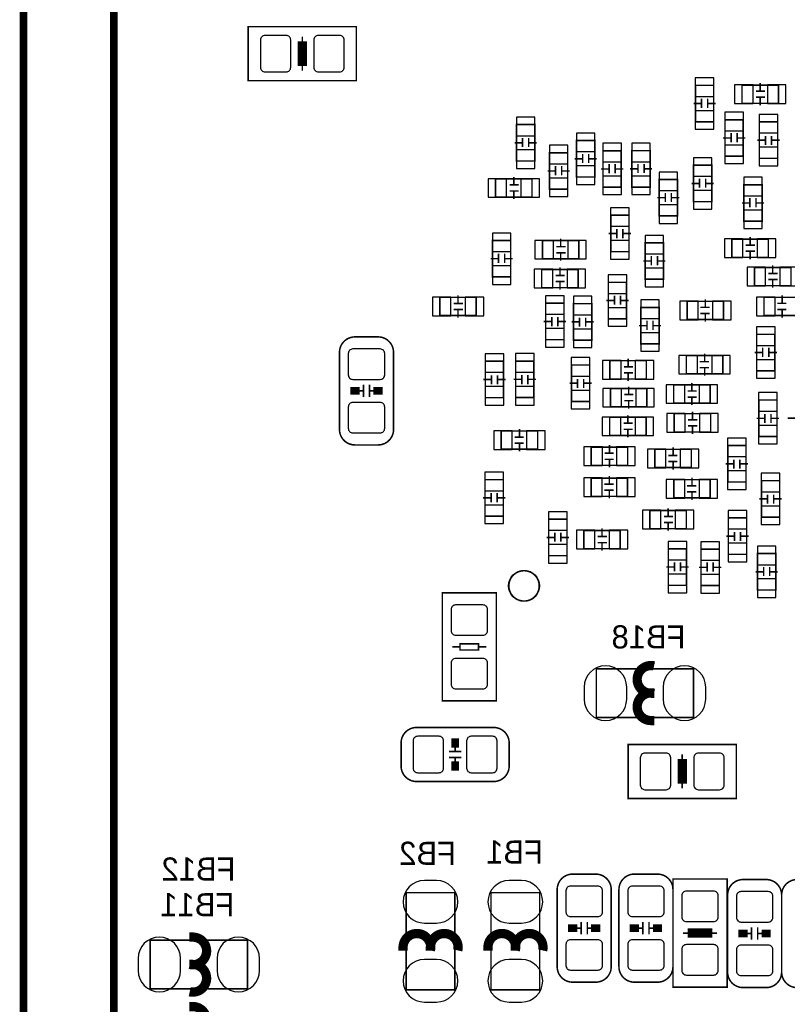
# Model space of a CAD drawing. Extents: x -9 to 199, y -9 to 108.
# Tile 4 of 10: x 5 to 18, y 20 to 36. Entities that reach past the tile are written whole.
import ezdxf
from ezdxf.enums import TextEntityAlignment as Align

# ---------------------------------------------------------------- set-up
doc = ezdxf.new("R2010")
doc.units = 0
for name, color, linetype in [('BG_SILKSCREEN_BOTTOM', 6, 'CONTINUOUS'), ('PG_ASSEMBLY_BOTTOM', 5, 'CONTINUOUS'), ('PG_SILKSCREEN_BOTTOM', 173, 'CONTINUOUS'), ('PIN_BOTTOM', 1, 'CONTINUOUS')]:
    doc.layers.add(name, color=color, linetype=linetype)

msp = doc.modelspace()

# ---------------------------------------------------------------- linework, layer by layer
at = {"layer": 'BG_SILKSCREEN_BOTTOM', "const_width": 0.127}
msp.add_lwpolyline([(5.969, 4.974082), (37.756084, 4.974082), (37.756084, 40.026082), (5.244084, 40.026082), (5.244084, 4.974082), (5.969, 4.974082)], dxfattribs=at)
at = {"layer": 'PG_ASSEMBLY_BOTTOM', "const_width": 0.0254}
for points in [[(10.7188, 35.6235), (10.7188, 34.7345), (8.9408, 34.7345), (8.9408, 35.6235), (10.7188, 35.6235)], [(9.8806, 35.3314), (9.8806, 35.0266), (9.779, 35.0266), (9.779, 35.3314), (9.8806, 35.3314)], [(9.8298, 35.4584), (9.8298, 35.3314)], [(9.8298, 34.8996), (9.8298, 35.0266)], [(16.298672, 34.657284), (16.298672, 34.057336), (16.5989, 34.057336), (16.5989, 34.657284), (16.298672, 34.657284)], [(17.663922, 34.661602), (17.063974, 34.661602), (17.063974, 34.361374), (17.663922, 34.361374), (17.663922, 34.661602)], [(17.363948, 34.56686), (17.363948, 34.69386)], [(17.443958, 34.561526), (17.293844, 34.561526)], [(16.393414, 34.35731), (16.266414, 34.35731)], [(16.398748, 34.43732), (16.398748, 34.287206)], [(16.498824, 34.43732), (16.498824, 34.287206)], [(16.504158, 34.35731), (16.631158, 34.35731)], [(17.443958, 34.46145), (17.293844, 34.46145)], [(17.363948, 34.456116), (17.363948, 34.329116)], [(13.35405, 34.01187), (13.35405, 33.411922), (13.654278, 33.411922), (13.654278, 34.01187), (13.35405, 34.01187)], [(16.78432, 34.091372), (16.78432, 33.491424), (17.084548, 33.491424), (17.084548, 34.091372), (16.78432, 34.091372)], [(17.650714, 33.456626), (17.650714, 34.056574), (17.350486, 34.056574), (17.350486, 33.456626), (17.650714, 33.456626)], [(16.884396, 33.871408), (16.884396, 33.721294)], [(16.984472, 33.871408), (16.984472, 33.721294)], [(13.448792, 33.711896), (13.321792, 33.711896)], [(13.454126, 33.791906), (13.454126, 33.641792)], [(13.554202, 33.791906), (13.554202, 33.641792)], [(13.559536, 33.711896), (13.686536, 33.711896)], [(14.342364, 33.749234), (14.342364, 33.149286), (14.642592, 33.149286), (14.642592, 33.749234), (14.342364, 33.749234)], [(16.879062, 33.791398), (16.752062, 33.791398)], [(16.989806, 33.791398), (17.116806, 33.791398)], [(17.445228, 33.7566), (17.318228, 33.7566)], [(17.450562, 33.67659), (17.450562, 33.826704)], [(17.550638, 33.67659), (17.550638, 33.826704)], [(17.555972, 33.7566), (17.682972, 33.7566)], [(13.896848, 33.54832), (13.896848, 32.948372), (14.197076, 32.948372), (14.197076, 33.54832), (13.896848, 33.54832)], [(14.44244, 33.52927), (14.44244, 33.379156)], [(14.542516, 33.52927), (14.542516, 33.379156)], [(14.777212, 33.58134), (14.777212, 32.981392), (15.07744, 32.981392), (15.07744, 33.58134), (14.777212, 33.58134)], [(15.253208, 33.582864), (15.253208, 32.982916), (15.553436, 32.982916), (15.553436, 33.582864), (15.253208, 33.582864)], [(14.437106, 33.44926), (14.310106, 33.44926)], [(14.54785, 33.44926), (14.67485, 33.44926)], [(14.877288, 33.361376), (14.877288, 33.211262)], [(14.977364, 33.361376), (14.977364, 33.211262)], [(15.353284, 33.3629), (15.353284, 33.212786)], [(15.45336, 33.3629), (15.45336, 33.212786)], [(13.99159, 33.248346), (13.86459, 33.248346)], [(13.996924, 33.328356), (13.996924, 33.178242)], [(14.097, 33.328356), (14.097, 33.178242)], [(14.102334, 33.248346), (14.229334, 33.248346)], [(14.871954, 33.281366), (14.744954, 33.281366)], [(14.982698, 33.281366), (15.109698, 33.281366)], [(15.34795, 33.28289), (15.22095, 33.28289)], [(15.458694, 33.28289), (15.585694, 33.28289)], [(16.266414, 33.344104), (16.266414, 32.744156), (16.566642, 32.744156), (16.566642, 33.344104), (16.266414, 33.344104)], [(13.609574, 33.119314), (13.009626, 33.119314), (13.009626, 32.819086), (13.609574, 32.819086), (13.609574, 33.119314)], [(13.3096, 33.024572), (13.3096, 33.151572)], [(15.70228, 33.1089), (15.70228, 32.508952), (16.002508, 32.508952), (16.002508, 33.1089), (15.70228, 33.1089)], [(16.361156, 33.04413), (16.234156, 33.04413)], [(16.36649, 33.12414), (16.36649, 32.974026)], [(16.466566, 33.12414), (16.466566, 32.974026)], [(16.4719, 33.04413), (16.5989, 33.04413)], [(13.38961, 33.019238), (13.239496, 33.019238)], [(13.38961, 32.919162), (13.239496, 32.919162)], [(13.3096, 32.913828), (13.3096, 32.786828)], [(15.802356, 32.888936), (15.802356, 32.738822)], [(15.902432, 32.888936), (15.902432, 32.738822)], [(17.094454, 33.022286), (17.094454, 32.422338), (17.394682, 32.422338), (17.394682, 33.022286), (17.094454, 33.022286)], [(15.797022, 32.808926), (15.670022, 32.808926)], [(15.907766, 32.808926), (16.034766, 32.808926)], [(17.189196, 32.722312), (17.062196, 32.722312)], [(17.19453, 32.802322), (17.19453, 32.652208)], [(17.294606, 32.802322), (17.294606, 32.652208)], [(17.29994, 32.722312), (17.42694, 32.722312)], [(15.205202, 31.92145), (15.205202, 32.521398), (14.904974, 32.521398), (14.904974, 31.92145), (15.205202, 31.92145)], [(15.00505, 32.141414), (15.00505, 32.291528)], [(15.105126, 32.141414), (15.105126, 32.291528)], [(12.95908, 32.105346), (12.95908, 31.505398), (13.259308, 31.505398), (13.259308, 32.105346), (12.95908, 32.105346)], [(14.380464, 32.10306), (13.780516, 32.10306), (13.780516, 31.802832), (14.380464, 31.802832), (14.380464, 32.10306)], [(14.08049, 32.008318), (14.08049, 32.135318)], [(14.999716, 32.221424), (14.872716, 32.221424)], [(15.11046, 32.221424), (15.23746, 32.221424)], [(15.47241, 32.066992), (15.47241, 31.467044), (15.772638, 31.467044), (15.772638, 32.066992), (15.47241, 32.066992)], [(17.497044, 32.128206), (16.897096, 32.128206), (16.897096, 31.827978), (17.497044, 31.827978), (17.497044, 32.128206)], [(17.19707, 32.033464), (17.19707, 32.160464)], [(14.1605, 32.002984), (14.010386, 32.002984)], [(17.27708, 32.02813), (17.126966, 32.02813)], [(17.27708, 31.928054), (17.126966, 31.928054)], [(17.19707, 31.92272), (17.19707, 31.79572)], [(13.053822, 31.805372), (12.926822, 31.805372)], [(13.059156, 31.885382), (13.059156, 31.735268)], [(13.159232, 31.885382), (13.159232, 31.735268)], [(13.164566, 31.805372), (13.291566, 31.805372)], [(14.1605, 31.902908), (14.010386, 31.902908)], [(14.08049, 31.897574), (14.08049, 31.770574)], [(15.567152, 31.767018), (15.440152, 31.767018)], [(15.572486, 31.847028), (15.572486, 31.696914)], [(15.672562, 31.847028), (15.672562, 31.696914)], [(15.677896, 31.767018), (15.804896, 31.767018)], [(14.369034, 31.629096), (13.769086, 31.629096), (13.769086, 31.328868), (14.369034, 31.328868), (14.369034, 31.629096)], [(14.06906, 31.534354), (14.06906, 31.661354)], [(17.869662, 31.661608), (17.269714, 31.661608), (17.269714, 31.36138), (17.869662, 31.36138), (17.869662, 31.661608)], [(17.569688, 31.566866), (17.569688, 31.693866)], [(14.14907, 31.52902), (13.998956, 31.52902)], [(14.14907, 31.428944), (13.998956, 31.428944)], [(14.06906, 31.42361), (14.06906, 31.29661)], [(17.649698, 31.561532), (17.499584, 31.561532)], [(17.649698, 31.461456), (17.499584, 31.461456)], [(17.569688, 31.456122), (17.569688, 31.329122)], [(14.865096, 31.416498), (14.865096, 30.81655), (15.165324, 30.81655), (15.165324, 31.416498), (14.865096, 31.416498)], [(12.69238, 31.169102), (12.092432, 31.169102), (12.092432, 30.868874), (12.69238, 30.868874), (12.69238, 31.169102)], [(12.392406, 31.07436), (12.392406, 31.20136)], [(14.959838, 31.116524), (14.832838, 31.116524)], [(14.965172, 31.196534), (14.965172, 31.04642)], [(15.065248, 31.196534), (15.065248, 31.04642)], [(15.070582, 31.116524), (15.197582, 31.116524)], [(16.161258, 30.804104), (16.761206, 30.804104), (16.761206, 31.104332), (16.161258, 31.104332), (16.161258, 30.804104)], [(16.461232, 31.00959), (16.461232, 31.13659)], [(17.426178, 30.86989), (18.026126, 30.86989), (18.026126, 31.170118), (17.426178, 31.170118), (17.426178, 30.86989)], [(17.726152, 31.075376), (17.726152, 31.202376)], [(12.472416, 31.069026), (12.322302, 31.069026)], [(12.472416, 30.96895), (12.322302, 30.96895)], [(12.392406, 30.963616), (12.392406, 30.836616)], [(14.1351, 30.473396), (14.1351, 31.073344), (13.834872, 31.073344), (13.834872, 30.473396), (14.1351, 30.473396)], [(14.592046, 30.465776), (14.592046, 31.065724), (14.291818, 31.065724), (14.291818, 30.465776), (14.592046, 30.465776)], [(15.400528, 31.003748), (15.400528, 30.4038), (15.700756, 30.4038), (15.700756, 31.003748), (15.400528, 31.003748)], [(16.381222, 31.004256), (16.531336, 31.004256)], [(17.646142, 31.070042), (17.796256, 31.070042)], [(17.646142, 30.969966), (17.796256, 30.969966)], [(17.726152, 30.964632), (17.726152, 30.837632)], [(13.929614, 30.77337), (13.802614, 30.77337)], [(13.934948, 30.69336), (13.934948, 30.843474)], [(14.035024, 30.69336), (14.035024, 30.843474)], [(14.040358, 30.77337), (14.167358, 30.77337)], [(14.391894, 30.68574), (14.391894, 30.835854)], [(14.49197, 30.68574), (14.49197, 30.835854)], [(15.500604, 30.783784), (15.500604, 30.63367)], [(15.60068, 30.783784), (15.60068, 30.63367)], [(16.381222, 30.90418), (16.531336, 30.90418)], [(16.461232, 30.898846), (16.461232, 30.771846)], [(14.38656, 30.76575), (14.25956, 30.76575)], [(14.497304, 30.76575), (14.624304, 30.76575)], [(15.49527, 30.703774), (15.36827, 30.703774)], [(15.606014, 30.703774), (15.733014, 30.703774)], [(17.305274, 30.560518), (17.305274, 29.96057), (17.605502, 29.96057), (17.605502, 30.560518), (17.305274, 30.560518)], [(17.40535, 30.340554), (17.40535, 30.19044)], [(17.505426, 30.340554), (17.505426, 30.19044)], [(15.491206, 30.12694), (14.891258, 30.12694), (14.891258, 29.826712), (15.491206, 29.826712), (15.491206, 30.12694)], [(15.191232, 30.032198), (15.191232, 30.159198)], [(16.14932, 29.911548), (16.749268, 29.911548), (16.749268, 30.211776), (16.14932, 30.211776), (16.14932, 29.911548)], [(16.449294, 30.117034), (16.449294, 30.244034)], [(17.400016, 30.260544), (17.273016, 30.260544)], [(17.51076, 30.260544), (17.63776, 30.260544)], [(13.141706, 29.518102), (13.141706, 30.11805), (12.841478, 30.11805), (12.841478, 29.518102), (13.141706, 29.518102)], [(13.640816, 29.520388), (13.640816, 30.120336), (13.340588, 30.120336), (13.340588, 29.520388), (13.640816, 29.520388)], [(14.558772, 29.455872), (14.558772, 30.05582), (14.258544, 30.05582), (14.258544, 29.455872), (14.558772, 29.455872)], [(15.271242, 30.026864), (15.121128, 30.026864)], [(16.369284, 30.1117), (16.519398, 30.1117)], [(16.369284, 30.011624), (16.519398, 30.011624)], [(16.449294, 30.00629), (16.449294, 29.87929)], [(12.93622, 29.818076), (12.80922, 29.818076)], [(12.941554, 29.738066), (12.941554, 29.88818)], [(13.04163, 29.738066), (13.04163, 29.88818)], [(13.046964, 29.818076), (13.173964, 29.818076)], [(13.43533, 29.820362), (13.30833, 29.820362)], [(13.440664, 29.740352), (13.440664, 29.890466)], [(13.54074, 29.740352), (13.54074, 29.890466)], [(13.546074, 29.820362), (13.673074, 29.820362)], [(14.35862, 29.675836), (14.35862, 29.82595)], [(14.458696, 29.675836), (14.458696, 29.82595)], [(15.271242, 29.926788), (15.121128, 29.926788)], [(15.191232, 29.921454), (15.191232, 29.794454)], [(10.835894, 29.528008), (10.835894, 29.731208)], [(10.937494, 29.528008), (10.937494, 29.731208)], [(14.353286, 29.755846), (14.226286, 29.755846)], [(14.46403, 29.755846), (14.59103, 29.755846)], [(15.49908, 29.669232), (14.899132, 29.669232), (14.899132, 29.369004), (15.49908, 29.369004), (15.49908, 29.669232)], [(15.199106, 29.57449), (15.199106, 29.70149)], [(16.54048, 29.72816), (15.940532, 29.72816), (15.940532, 29.427932), (16.54048, 29.427932), (16.54048, 29.72816)], [(16.240506, 29.633418), (16.240506, 29.760418)], [(10.835894, 29.629608), (10.708894, 29.629608)], [(11.064494, 29.629608), (10.937494, 29.629608)], [(15.279116, 29.569156), (15.129002, 29.569156)], [(16.320516, 29.628084), (16.170402, 29.628084)], [(16.320516, 29.528008), (16.170402, 29.528008)], [(16.240506, 29.522674), (16.240506, 29.395674)], [(17.640554, 28.879546), (17.640554, 29.479494), (17.340326, 29.479494), (17.340326, 28.879546), (17.640554, 28.879546)], [(15.279116, 29.46908), (15.129002, 29.46908)], [(15.199106, 29.463746), (15.199106, 29.336746)], [(15.48765, 29.197808), (14.887702, 29.197808), (14.887702, 28.89758), (15.48765, 28.89758), (15.48765, 29.197808)], [(15.187676, 29.103066), (15.187676, 29.230066)], [(16.548608, 29.25445), (15.94866, 29.25445), (15.94866, 28.954222), (16.548608, 28.954222), (16.548608, 29.25445)], [(16.328644, 29.154374), (16.17853, 29.154374)], [(16.248634, 29.159708), (16.248634, 29.286708)], [(17.435068, 29.17952), (17.308068, 29.17952)], [(17.440402, 29.09951), (17.440402, 29.249624)], [(17.540478, 29.09951), (17.540478, 29.249624)], [(17.545812, 29.17952), (17.672812, 29.17952)], [(17.945354, 29.182822), (17.818354, 29.182822)], [(13.402818, 28.875482), (13.402818, 29.002482)], [(15.267686, 29.097732), (15.117572, 29.097732)], [(15.267686, 28.997656), (15.117572, 28.997656)], [(15.187676, 28.992322), (15.187676, 28.865322)], [(16.328644, 29.054298), (16.17853, 29.054298)], [(16.248634, 29.048964), (16.248634, 28.921964)], [(13.102844, 28.669996), (13.702792, 28.669996), (13.702792, 28.970224), (13.102844, 28.970224), (13.102844, 28.669996)], [(13.322808, 28.870148), (13.472922, 28.870148)], [(13.322808, 28.770072), (13.472922, 28.770072)], [(13.402818, 28.764738), (13.402818, 28.637738)], [(14.584172, 28.40482), (15.18412, 28.40482), (15.18412, 28.705048), (14.584172, 28.705048), (14.584172, 28.40482)], [(14.884146, 28.610306), (14.884146, 28.737306)], [(15.630906, 28.368498), (16.230854, 28.368498), (16.230854, 28.668726), (15.630906, 28.668726), (15.630906, 28.368498)], [(15.93088, 28.573984), (15.93088, 28.700984)], [(17.130268, 28.1305), (17.130268, 28.730448), (16.83004, 28.730448), (16.83004, 28.1305), (17.130268, 28.1305)], [(14.804136, 28.604972), (14.95425, 28.604972)], [(14.804136, 28.504896), (14.95425, 28.504896)], [(15.85087, 28.56865), (16.000984, 28.56865)], [(14.884146, 28.499562), (14.884146, 28.372562)], [(15.85087, 28.468574), (16.000984, 28.468574)], [(15.93088, 28.46324), (15.93088, 28.33624)], [(16.924782, 28.430474), (16.797782, 28.430474)], [(16.930116, 28.350464), (16.930116, 28.500578)], [(17.030192, 28.350464), (17.030192, 28.500578)], [(17.035526, 28.430474), (17.162526, 28.430474)], [(14.581886, 27.895042), (15.181834, 27.895042), (15.181834, 28.19527), (14.581886, 28.19527), (14.581886, 27.895042)], [(14.88186, 28.100528), (14.88186, 28.227528)], [(16.241522, 28.074874), (16.241522, 28.201874)], [(12.836652, 28.169108), (12.836652, 27.56916), (13.13688, 27.56916), (13.13688, 28.169108), (12.836652, 28.169108)], [(14.80185, 28.095194), (14.951964, 28.095194)], [(15.941548, 27.869388), (16.541496, 27.869388), (16.541496, 28.169616), (15.941548, 28.169616), (15.941548, 27.869388)], [(16.161512, 28.06954), (16.311626, 28.06954)], [(17.684496, 27.553666), (17.684496, 28.153614), (17.384268, 28.153614), (17.384268, 27.553666), (17.684496, 27.553666)], [(12.931394, 27.869134), (12.804394, 27.869134)], [(12.936728, 27.949144), (12.936728, 27.79903)], [(13.036804, 27.949144), (13.036804, 27.79903)], [(13.042138, 27.869134), (13.169138, 27.869134)], [(14.80185, 27.995118), (14.951964, 27.995118)], [(14.88186, 27.989784), (14.88186, 27.862784)], [(16.161512, 27.969464), (16.311626, 27.969464)], [(16.241522, 27.96413), (16.241522, 27.83713)], [(17.47901, 27.85364), (17.35201, 27.85364)], [(17.484344, 27.77363), (17.484344, 27.923744)], [(17.58442, 27.77363), (17.58442, 27.923744)], [(17.589754, 27.85364), (17.716754, 27.85364)], [(15.848584, 27.568398), (15.848584, 27.695398)], [(16.148558, 27.66314), (15.54861, 27.66314), (15.54861, 27.362912), (16.148558, 27.362912), (16.148558, 27.66314)], [(15.928594, 27.563064), (15.77848, 27.563064)], [(17.140682, 26.940256), (17.140682, 27.540204), (16.840454, 27.540204), (16.840454, 26.940256), (17.140682, 26.940256)], [(13.884148, 27.519122), (13.884148, 26.919174), (14.184376, 26.919174), (14.184376, 27.519122), (13.884148, 27.519122)], [(15.928594, 27.462988), (15.77848, 27.462988)], [(15.848584, 27.457654), (15.848584, 27.330654)], [(13.97889, 27.219148), (13.85189, 27.219148)], [(13.984224, 27.299158), (13.984224, 27.149044)], [(14.0843, 27.299158), (14.0843, 27.149044)], [(14.089634, 27.219148), (14.216634, 27.219148)], [(15.061438, 27.333702), (14.46149, 27.333702), (14.46149, 27.033474), (15.061438, 27.033474), (15.061438, 27.333702)], [(14.841474, 27.233626), (14.69136, 27.233626)], [(14.761464, 27.23896), (14.761464, 27.36596)], [(16.935196, 27.24023), (16.808196, 27.24023)], [(16.94053, 27.16022), (16.94053, 27.310334)], [(17.040606, 27.16022), (17.040606, 27.310334)], [(17.04594, 27.24023), (17.17294, 27.24023)], [(14.841474, 27.13355), (14.69136, 27.13355)], [(14.761464, 27.128216), (14.761464, 27.001216)], [(15.852394, 27.031442), (15.852394, 26.431494), (16.152622, 26.431494), (16.152622, 27.031442), (15.852394, 27.031442)], [(16.390366, 27.026616), (16.390366, 26.426668), (16.690594, 26.426668), (16.690594, 27.026616), (16.390366, 27.026616)], [(17.319752, 26.952956), (17.319752, 26.353008), (17.61998, 26.353008), (17.61998, 26.952956), (17.319752, 26.952956)], [(15.947136, 26.731468), (15.820136, 26.731468)], [(15.95247, 26.811478), (15.95247, 26.661364)], [(16.052546, 26.811478), (16.052546, 26.661364)], [(16.05788, 26.731468), (16.18488, 26.731468)], [(16.485108, 26.726642), (16.358108, 26.726642)], [(16.490442, 26.806652), (16.490442, 26.656538)], [(16.590518, 26.806652), (16.590518, 26.656538)], [(16.595852, 26.726642), (16.722852, 26.726642)], [(17.419828, 26.732992), (17.419828, 26.582878)], [(17.519904, 26.732992), (17.519904, 26.582878)], [(17.414494, 26.652982), (17.287494, 26.652982)], [(17.525238, 26.652982), (17.652238, 26.652982)], [(12.133072, 26.307542), (13.022072, 26.307542), (13.022072, 24.529542), (12.133072, 24.529542), (12.133072, 26.307542)], [(12.425172, 25.469342), (12.729972, 25.469342), (12.729972, 25.367742), (12.425172, 25.367742), (12.425172, 25.469342)], [(12.298172, 25.418542), (12.425172, 25.418542)], [(12.856972, 25.418542), (12.729972, 25.418542)], [(16.26743, 25.05583), (14.66723, 25.05583), (14.66723, 24.25573), (16.26743, 24.25573), (16.26743, 25.05583)], [(12.3444, 23.6982), (12.3444, 23.8252)], [(15.192502, 22.924008), (15.192502, 23.813008), (16.970502, 23.813008), (16.970502, 22.924008), (15.192502, 22.924008)], [(12.2428, 23.6982), (12.446, 23.6982)], [(16.081502, 23.647908), (16.081502, 23.520908)], [(12.2428, 23.5966), (12.446, 23.5966)], [(12.3444, 23.4696), (12.3444, 23.5966)], [(16.030702, 23.216108), (16.030702, 23.520908), (16.132302, 23.520908), (16.132302, 23.216108), (16.030702, 23.216108)], [(16.081502, 23.089108), (16.081502, 23.216108)], [(15.929864, 21.597874), (16.818864, 21.597874), (16.818864, 19.819874), (15.929864, 19.819874), (15.929864, 21.597874)], [(12.33805, 19.7739), (12.33805, 21.3741), (11.53795, 21.3741), (11.53795, 19.7739), (12.33805, 19.7739)], [(13.73505, 19.7739), (13.73505, 21.3741), (12.93495, 21.3741), (12.93495, 19.7739), (13.73505, 19.7739)], [(14.417294, 20.892008), (14.417294, 20.688808)], [(14.518894, 20.892008), (14.518894, 20.688808)], [(15.433294, 20.892008), (15.433294, 20.688808)], [(15.534894, 20.892008), (15.534894, 20.688808)], [(14.290294, 20.790408), (14.417294, 20.790408)], [(14.518894, 20.790408), (14.645894, 20.790408)], [(15.306294, 20.790408), (15.433294, 20.790408)], [(15.534894, 20.790408), (15.661894, 20.790408)], [(16.221964, 20.759674), (16.526764, 20.759674), (16.526764, 20.658074), (16.221964, 20.658074), (16.221964, 20.759674)], [(17.2212, 20.5994), (17.2212, 20.8026)], [(17.3228, 20.5994), (17.3228, 20.8026)], [(7.3279, 19.79295), (8.9281, 19.79295), (8.9281, 20.59305), (7.3279, 20.59305), (7.3279, 19.79295)], [(16.094964, 20.708874), (16.221964, 20.708874)], [(16.653764, 20.708874), (16.526764, 20.708874)], [(17.2212, 20.701), (17.0942, 20.701)], [(17.4498, 20.701), (17.3228, 20.701)]]:
    msp.add_lwpolyline(points, dxfattribs=at)
for points in [[(11.077194, 28.740608), (10.696194, 28.740608, -0.414214), (10.442194, 28.994608), (10.442194, 30.264608, -0.414214), (10.696194, 30.518608), (11.077194, 30.518608, -0.414214), (11.331194, 30.264608), (11.331194, 28.994608, -0.414214), (11.077194, 28.740608)], [(13.728446, 26.421842, 1), (13.228574, 26.421842, 1), (13.728446, 26.421842)], [(11.4554, 23.4569), (11.4554, 23.8379, -0.414214), (11.7094, 24.0919), (12.9794, 24.0919, -0.414214), (13.2334, 23.8379), (13.2334, 23.4569, -0.414214), (12.9794, 23.2029), (11.7094, 23.2029, -0.414214), (11.4554, 23.4569)], [(14.277594, 21.679408), (14.658594, 21.679408, -0.414214), (14.912594, 21.425408), (14.912594, 20.155408, -0.414214), (14.658594, 19.901408), (14.277594, 19.901408, -0.414214), (14.023594, 20.155408), (14.023594, 21.425408, -0.414214), (14.277594, 21.679408)], [(15.293594, 21.679408), (15.674594, 21.679408, -0.414214), (15.928594, 21.425408), (15.928594, 20.155408, -0.414214), (15.674594, 19.901408), (15.293594, 19.901408, -0.414214), (15.039594, 20.155408), (15.039594, 21.425408, -0.414214), (15.293594, 21.679408)], [(17.4625, 19.812), (17.0815, 19.812, -0.414214), (16.8275, 20.066), (16.8275, 21.336, -0.414214), (17.0815, 21.59), (17.4625, 21.59, -0.414214), (17.7165, 21.336), (17.7165, 20.066, -0.414214), (17.4625, 19.812)], [(18.3515, 19.812), (17.9705, 19.812, -0.414214), (17.7165, 20.066), (17.7165, 21.336, -0.414214), (17.9705, 21.59), (18.3515, 21.59, -0.414214), (18.6055, 21.336), (18.6055, 20.066, -0.414214), (18.3515, 19.812)]]:
    msp.add_lwpolyline(points, format="xyb", dxfattribs=at)
at = {"layer": 'PG_SILKSCREEN_BOTTOM'}
for points, const_width in [([(27.432, 38.481), (26.479754, 38.504368), (6.731, 38.481), (6.731, 6.477), (36.195, 6.477), (36.195, 38.481), (27.432, 38.481)], 0.127), ([(9.8298, 34.9758), (9.8298, 35.3822)], 0.1524), ([(10.696194, 29.566108), (10.696194, 29.693108)], 0.1524), ([(11.077194, 29.693108), (11.077194, 29.566108)], 0.1524), ([(12.2809, 23.8379), (12.4079, 23.8379)], 0.1524), ([(12.4079, 23.4569), (12.2809, 23.4569)], 0.1524), ([(16.081502, 23.571708), (16.081502, 23.165308)], 0.1524), ([(14.277594, 20.726908), (14.277594, 20.853908)], 0.1524), ([(14.658594, 20.853908), (14.658594, 20.726908)], 0.1524), ([(15.293594, 20.726908), (15.293594, 20.853908)], 0.1524), ([(15.674594, 20.853908), (15.674594, 20.726908)], 0.1524), ([(16.577564, 20.708874), (16.171164, 20.708874)], 0.1524), ([(17.0815, 20.6375), (17.0815, 20.7645)], 0.1524), ([(17.4625, 20.7645), (17.4625, 20.6375)], 0.1524)]:
    msp.add_lwpolyline(points, dxfattribs=dict(at, const_width=const_width))
at = {"layer": 'PG_SILKSCREEN_BOTTOM', "const_width": 0.1524}
for points in [[(15.62227, 24.65578), (15.567406, 24.65578, -1.116858), (15.617444, 25.105868)], [(15.62227, 24.205692), (15.567406, 24.205692, -1.11689), (15.617444, 24.65578)], [(11.487912, 20.41906), (11.487912, 20.473924, -1.11689), (11.938, 20.423886)], [(11.938, 20.41906), (11.938, 20.473924, -1.116858), (12.388088, 20.423886)], [(12.884912, 20.41906), (12.884912, 20.473924, -1.11689), (13.335, 20.423886)], [(13.335, 20.41906), (13.335, 20.473924, -1.116858), (13.785088, 20.423886)], [(7.97306, 20.643088), (8.027924, 20.643088, -1.11689), (7.977886, 20.193)], [(7.97306, 20.193), (8.027924, 20.193, -1.116858), (7.977886, 19.742912)], [(7.97306, 19.500088), (8.027924, 19.500088, -1.11689), (7.977886, 19.05)]]:
    msp.add_lwpolyline(points, format="xyb", dxfattribs=at)
at = {"layer": 'PIN_BOTTOM'}
for points in [[(9.214866, 34.879026), (9.564878, 34.879026, 0.415686), (9.639808, 34.953956), (9.639808, 35.404044, 0.415686), (9.564878, 35.478974), (9.214866, 35.478974, 0.415686), (9.139936, 35.404044), (9.139936, 34.953956, 0.415686)], [(10.094722, 34.879026), (10.444734, 34.879026, 0.415686), (10.519664, 34.953956), (10.519664, 35.404044, 0.415686), (10.444734, 35.478974), (10.094722, 35.478974, 0.415686), (10.019792, 35.404044), (10.019792, 34.953956, 0.415686)], [(10.58672, 30.244542), (10.58672, 29.89453, 0.415686), (10.66165, 29.8196), (11.111738, 29.8196, 0.415686), (11.186668, 29.89453), (11.186668, 30.244542, 0.415686), (11.111738, 30.319472), (10.66165, 30.319472, 0.415686)], [(10.58672, 29.364686), (10.58672, 29.014674, 0.415686), (10.66165, 28.939744), (11.111738, 28.939744, 0.415686), (11.186668, 29.014674), (11.186668, 29.364686, 0.415686), (11.111738, 29.439616), (10.66165, 29.439616, 0.415686)], [(12.877546, 25.683464), (12.877546, 26.033476, 0.415686), (12.802616, 26.108406), (12.352528, 26.108406, 0.415686), (12.277598, 26.033476), (12.277598, 25.683464, 0.415686), (12.352528, 25.608534), (12.802616, 25.608534, 0.415686)], [(12.877546, 24.803608), (12.877546, 25.15362, 0.415686), (12.802616, 25.22855), (12.352528, 25.22855, 0.415686), (12.277598, 25.15362), (12.277598, 24.803608, 0.415686), (12.352528, 24.728678), (12.802616, 24.728678, 0.415686)], [(14.467332, 24.755729), (14.467332, 24.555831, 1), (15.167356, 24.555831), (15.167356, 24.755729, 1)], [(15.767304, 24.755729), (15.767304, 24.555831, 1), (16.467328, 24.555831), (16.467328, 24.755729, 1)], [(12.079478, 23.947374), (11.729466, 23.947374, 0.415686), (11.654536, 23.872444), (11.654536, 23.422356, 0.415686), (11.729466, 23.347426), (12.079478, 23.347426, 0.415686), (12.154408, 23.422356), (12.154408, 23.872444, 0.415686)], [(12.959334, 23.947374), (12.609322, 23.947374, 0.415686), (12.534392, 23.872444), (12.534392, 23.422356, 0.415686), (12.609322, 23.347426), (12.959334, 23.347426, 0.415686), (13.034264, 23.422356), (13.034264, 23.872444, 0.415686)], [(15.81658, 23.668482), (15.466568, 23.668482, 0.415686), (15.391638, 23.593552), (15.391638, 23.143464, 0.415686), (15.466568, 23.068534), (15.81658, 23.068534, 0.415686), (15.89151, 23.143464), (15.89151, 23.593552, 0.415686)], [(16.696436, 23.668482), (16.346424, 23.668482, 0.415686), (16.271494, 23.593552), (16.271494, 23.143464, 0.415686), (16.346424, 23.068534), (16.696436, 23.068534, 0.415686), (16.771366, 23.143464), (16.771366, 23.593552, 0.415686)], [(12.037949, 21.573998), (11.838051, 21.573998, 1), (11.838051, 20.873974), (12.037949, 20.873974, 1)], [(13.434949, 21.573998), (13.235051, 21.573998, 1), (13.235051, 20.873974), (13.434949, 20.873974, 1)], [(14.768068, 21.05533), (14.768068, 21.405342, 0.415686), (14.693138, 21.480272), (14.24305, 21.480272, 0.415686), (14.16812, 21.405342), (14.16812, 21.05533, 0.415686), (14.24305, 20.9804), (14.693138, 20.9804, 0.415686)], [(15.784068, 21.05533), (15.784068, 21.405342, 0.415686), (15.709138, 21.480272), (15.25905, 21.480272, 0.415686), (15.18412, 21.405342), (15.18412, 21.05533, 0.415686), (15.25905, 20.9804), (15.709138, 20.9804, 0.415686)], [(16.674338, 20.973796), (16.674338, 21.323808, 0.415686), (16.599408, 21.398738), (16.14932, 21.398738, 0.415686), (16.07439, 21.323808), (16.07439, 20.973796, 0.415686), (16.14932, 20.898866), (16.599408, 20.898866, 0.415686)], [(16.972026, 21.315934), (16.972026, 20.965922, 0.415686), (17.046956, 20.890992), (17.497044, 20.890992, 0.415686), (17.571974, 20.965922), (17.571974, 21.315934, 0.415686), (17.497044, 21.390864), (17.046956, 21.390864, 0.415686)], [(7.828026, 20.093051), (7.828026, 20.292949, 1), (7.128002, 20.292949), (7.128002, 20.093051, 1)], [(9.127998, 20.093051), (9.127998, 20.292949, 1), (8.427974, 20.292949), (8.427974, 20.093051, 1)], [(14.768068, 20.175474), (14.768068, 20.525486, 0.415686), (14.693138, 20.600416), (14.24305, 20.600416, 0.415686), (14.16812, 20.525486), (14.16812, 20.175474, 0.415686), (14.24305, 20.100544), (14.693138, 20.100544, 0.415686)], [(15.784068, 20.175474), (15.784068, 20.525486, 0.415686), (15.709138, 20.600416), (15.25905, 20.600416, 0.415686), (15.18412, 20.525486), (15.18412, 20.175474, 0.415686), (15.25905, 20.100544), (15.709138, 20.100544, 0.415686)], [(16.674338, 20.09394), (16.674338, 20.443952, 0.415686), (16.599408, 20.518882), (16.14932, 20.518882, 0.415686), (16.07439, 20.443952), (16.07439, 20.09394, 0.415686), (16.14932, 20.01901), (16.599408, 20.01901, 0.415686)], [(16.972026, 20.436078), (16.972026, 20.086066, 0.415686), (17.046956, 20.011136), (17.497044, 20.011136, 0.415686), (17.571974, 20.086066), (17.571974, 20.436078, 0.415686), (17.497044, 20.511008), (17.046956, 20.511008, 0.415686)], [(12.037949, 20.274026), (11.838051, 20.274026, 1), (11.838051, 19.574002), (12.037949, 19.574002, 1)], [(13.434949, 20.274026), (13.235051, 20.274026, 1), (13.235051, 19.574002), (13.434949, 19.574002, 1)]]:
    msp.add_lwpolyline(points, format="xyb", close=True, dxfattribs=at)
for points in [[(16.601186, 34.779712), (16.296386, 34.779712), (16.296386, 34.474912), (16.601186, 34.474912)], [(17.246346, 34.359088), (17.246346, 34.663888), (16.941546, 34.663888), (16.941546, 34.359088)], [(17.78635, 34.359088), (17.78635, 34.663888), (17.48155, 34.663888), (17.48155, 34.359088)], [(16.601186, 34.239708), (16.296386, 34.239708), (16.296386, 33.934908), (16.601186, 33.934908)], [(17.086834, 34.2138), (16.782034, 34.2138), (16.782034, 33.909), (17.086834, 33.909)], [(13.656564, 34.134298), (13.351764, 34.134298), (13.351764, 33.829498), (13.656564, 33.829498)], [(17.3482, 33.874202), (17.653, 33.874202), (17.653, 34.179002), (17.3482, 34.179002)], [(14.644878, 33.871662), (14.340078, 33.871662), (14.340078, 33.566862), (14.644878, 33.566862)], [(15.079726, 33.703768), (14.774926, 33.703768), (14.774926, 33.398968), (15.079726, 33.398968)], [(15.555722, 33.705292), (15.250922, 33.705292), (15.250922, 33.400492), (15.555722, 33.400492)], [(13.656564, 33.594294), (13.351764, 33.594294), (13.351764, 33.289494), (13.656564, 33.289494)], [(14.199362, 33.670748), (13.894562, 33.670748), (13.894562, 33.365948), (14.199362, 33.365948)], [(17.086834, 33.673796), (16.782034, 33.673796), (16.782034, 33.368996), (17.086834, 33.368996)], [(17.3482, 33.334198), (17.653, 33.334198), (17.653, 33.638998), (17.3482, 33.638998)], [(16.568928, 33.466532), (16.264128, 33.466532), (16.264128, 33.161732), (16.568928, 33.161732)], [(14.644878, 33.331658), (14.340078, 33.331658), (14.340078, 33.026858), (14.644878, 33.026858)], [(16.004794, 33.231328), (15.699994, 33.231328), (15.699994, 32.926528), (16.004794, 32.926528)], [(13.191998, 32.8168), (13.191998, 33.1216), (12.887198, 33.1216), (12.887198, 32.8168)], [(13.732002, 32.8168), (13.732002, 33.1216), (13.427202, 33.1216), (13.427202, 32.8168)], [(14.199362, 33.130744), (13.894562, 33.130744), (13.894562, 32.825944), (14.199362, 32.825944)], [(15.079726, 33.163764), (14.774926, 33.163764), (14.774926, 32.858964), (15.079726, 32.858964)], [(15.555722, 33.165288), (15.250922, 33.165288), (15.250922, 32.860488), (15.555722, 32.860488)], [(17.396968, 33.144714), (17.092168, 33.144714), (17.092168, 32.839914), (17.396968, 32.839914)], [(16.568928, 32.926528), (16.264128, 32.926528), (16.264128, 32.621728), (16.568928, 32.621728)], [(14.902688, 32.339026), (15.207488, 32.339026), (15.207488, 32.643826), (14.902688, 32.643826)], [(16.004794, 32.691324), (15.699994, 32.691324), (15.699994, 32.386524), (16.004794, 32.386524)], [(17.396968, 32.60471), (17.092168, 32.60471), (17.092168, 32.29991), (17.396968, 32.29991)], [(13.261594, 32.227774), (12.956794, 32.227774), (12.956794, 31.922974), (13.261594, 31.922974)], [(13.962888, 31.800546), (13.962888, 32.105346), (13.658088, 32.105346), (13.658088, 31.800546)], [(14.502892, 31.800546), (14.502892, 32.105346), (14.198092, 32.105346), (14.198092, 31.800546)], [(14.902688, 31.799022), (15.207488, 31.799022), (15.207488, 32.103822), (14.902688, 32.103822)], [(15.774924, 32.18942), (15.470124, 32.18942), (15.470124, 31.88462), (15.774924, 31.88462)], [(17.079468, 31.825692), (17.079468, 32.130492), (16.774668, 32.130492), (16.774668, 31.825692)], [(17.619472, 31.825692), (17.619472, 32.130492), (17.314672, 32.130492), (17.314672, 31.825692)], [(13.261594, 31.68777), (12.956794, 31.68777), (12.956794, 31.38297), (13.261594, 31.38297)], [(13.951458, 31.326582), (13.951458, 31.631382), (13.646658, 31.631382), (13.646658, 31.326582)], [(14.491462, 31.326582), (14.491462, 31.631382), (14.186662, 31.631382), (14.186662, 31.326582)], [(15.774924, 31.649416), (15.470124, 31.649416), (15.470124, 31.344616), (15.774924, 31.344616)], [(17.452086, 31.359094), (17.452086, 31.663894), (17.147286, 31.663894), (17.147286, 31.359094)], [(17.99209, 31.359094), (17.99209, 31.663894), (17.68729, 31.663894), (17.68729, 31.359094)], [(15.16761, 31.538926), (14.86281, 31.538926), (14.86281, 31.234126), (15.16761, 31.234126)], [(12.274804, 30.866588), (12.274804, 31.171388), (11.970004, 31.171388), (11.970004, 30.866588)], [(12.814808, 30.866588), (12.814808, 31.171388), (12.510008, 31.171388), (12.510008, 30.866588)], [(13.832586, 30.890972), (14.137386, 30.890972), (14.137386, 31.195772), (13.832586, 31.195772)], [(14.289532, 30.883352), (14.594332, 30.883352), (14.594332, 31.188152), (14.289532, 31.188152)], [(15.703042, 31.126176), (15.398242, 31.126176), (15.398242, 30.821376), (15.703042, 30.821376)], [(16.03883, 31.106618), (16.03883, 30.801818), (16.34363, 30.801818), (16.34363, 31.106618)], [(16.578834, 31.106618), (16.578834, 30.801818), (16.883634, 30.801818), (16.883634, 31.106618)], [(17.30375, 31.172404), (17.30375, 30.867604), (17.60855, 30.867604), (17.60855, 31.172404)], [(15.16761, 30.998922), (14.86281, 30.998922), (14.86281, 30.694122), (15.16761, 30.694122)], [(13.832586, 30.350968), (14.137386, 30.350968), (14.137386, 30.655768), (13.832586, 30.655768)], [(14.289532, 30.343348), (14.594332, 30.343348), (14.594332, 30.648148), (14.289532, 30.648148)], [(17.607788, 30.682946), (17.302988, 30.682946), (17.302988, 30.378146), (17.607788, 30.378146)], [(15.703042, 30.586172), (15.398242, 30.586172), (15.398242, 30.281372), (15.703042, 30.281372)], [(12.839192, 29.935678), (13.143992, 29.935678), (13.143992, 30.240478), (12.839192, 30.240478)], [(13.338302, 29.937964), (13.643102, 29.937964), (13.643102, 30.242764), (13.338302, 30.242764)], [(14.256258, 29.873448), (14.561058, 29.873448), (14.561058, 30.178248), (14.256258, 30.178248)], [(16.026892, 30.214062), (16.026892, 29.909262), (16.331692, 29.909262), (16.331692, 30.214062)], [(16.566896, 30.214062), (16.566896, 29.909262), (16.871696, 29.909262), (16.871696, 30.214062)], [(17.607788, 30.142942), (17.302988, 30.142942), (17.302988, 29.838142), (17.607788, 29.838142)], [(15.07363, 29.824426), (15.07363, 30.129226), (14.76883, 30.129226), (14.76883, 29.824426)], [(15.613634, 29.824426), (15.613634, 30.129226), (15.308834, 30.129226), (15.308834, 29.824426)], [(12.839192, 29.395674), (13.143992, 29.395674), (13.143992, 29.700474), (12.839192, 29.700474)], [(13.338302, 29.39796), (13.643102, 29.39796), (13.643102, 29.70276), (13.338302, 29.70276)], [(15.081504, 29.366718), (15.081504, 29.671518), (14.776704, 29.671518), (14.776704, 29.366718)], [(15.621508, 29.366718), (15.621508, 29.671518), (15.316708, 29.671518), (15.316708, 29.366718)], [(16.122904, 29.425646), (16.122904, 29.730446), (15.818104, 29.730446), (15.818104, 29.425646)], [(16.662908, 29.425646), (16.662908, 29.730446), (16.358108, 29.730446), (16.358108, 29.425646)], [(14.256258, 29.333444), (14.561058, 29.333444), (14.561058, 29.638244), (14.256258, 29.638244)], [(17.33804, 29.297122), (17.64284, 29.297122), (17.64284, 29.601922), (17.33804, 29.601922)], [(15.070074, 28.895294), (15.070074, 29.200094), (14.765274, 29.200094), (14.765274, 28.895294)], [(15.610078, 28.895294), (15.610078, 29.200094), (15.305278, 29.200094), (15.305278, 28.895294)], [(16.131032, 28.951936), (16.131032, 29.256736), (15.826232, 29.256736), (15.826232, 28.951936)], [(16.671036, 28.951936), (16.671036, 29.256736), (16.366236, 29.256736), (16.366236, 28.951936)], [(17.33804, 28.757118), (17.64284, 28.757118), (17.64284, 29.061918), (17.33804, 29.061918)], [(12.980416, 28.97251), (12.980416, 28.66771), (13.285216, 28.66771), (13.285216, 28.97251)], [(13.52042, 28.97251), (13.52042, 28.66771), (13.82522, 28.66771), (13.82522, 28.97251)], [(16.827754, 28.548076), (17.132554, 28.548076), (17.132554, 28.852876), (16.827754, 28.852876)], [(14.461744, 28.707334), (14.461744, 28.402534), (14.766544, 28.402534), (14.766544, 28.707334)], [(15.001748, 28.707334), (15.001748, 28.402534), (15.306548, 28.402534), (15.306548, 28.707334)], [(15.508478, 28.671012), (15.508478, 28.366212), (15.813278, 28.366212), (15.813278, 28.671012)], [(16.048482, 28.671012), (16.048482, 28.366212), (16.353282, 28.366212), (16.353282, 28.671012)], [(13.139166, 28.291536), (12.834366, 28.291536), (12.834366, 27.986736), (13.139166, 27.986736)], [(14.459458, 28.197556), (14.459458, 27.892756), (14.764258, 27.892756), (14.764258, 28.197556)], [(14.999462, 28.197556), (14.999462, 27.892756), (15.304262, 27.892756), (15.304262, 28.197556)], [(16.827754, 28.008072), (17.132554, 28.008072), (17.132554, 28.312872), (16.827754, 28.312872)], [(17.381982, 27.971242), (17.686782, 27.971242), (17.686782, 28.276042), (17.381982, 28.276042)], [(15.81912, 28.171902), (15.81912, 27.867102), (16.12392, 27.867102), (16.12392, 28.171902)], [(16.359124, 28.171902), (16.359124, 27.867102), (16.663924, 27.867102), (16.663924, 28.171902)], [(13.139166, 27.751532), (12.834366, 27.751532), (12.834366, 27.446732), (13.139166, 27.446732)], [(17.381982, 27.431238), (17.686782, 27.431238), (17.686782, 27.736038), (17.381982, 27.736038)], [(14.186662, 27.64155), (13.881862, 27.64155), (13.881862, 27.33675), (14.186662, 27.33675)], [(15.730982, 27.360626), (15.730982, 27.665426), (15.426182, 27.665426), (15.426182, 27.360626)], [(16.270986, 27.360626), (16.270986, 27.665426), (15.966186, 27.665426), (15.966186, 27.360626)], [(16.838168, 27.357832), (17.142968, 27.357832), (17.142968, 27.662632), (16.838168, 27.662632)], [(14.643862, 27.031188), (14.643862, 27.335988), (14.339062, 27.335988), (14.339062, 27.031188)], [(15.183866, 27.031188), (15.183866, 27.335988), (14.879066, 27.335988), (14.879066, 27.031188)], [(14.186662, 27.101546), (13.881862, 27.101546), (13.881862, 26.796746), (14.186662, 26.796746)], [(16.154908, 27.15387), (15.850108, 27.15387), (15.850108, 26.84907), (16.154908, 26.84907)], [(16.69288, 27.149044), (16.38808, 27.149044), (16.38808, 26.844244), (16.69288, 26.844244)], [(16.838168, 26.817828), (17.142968, 26.817828), (17.142968, 27.122628), (16.838168, 27.122628)], [(17.622266, 27.075384), (17.317466, 27.075384), (17.317466, 26.770584), (17.622266, 26.770584)], [(16.154908, 26.613866), (15.850108, 26.613866), (15.850108, 26.309066), (16.154908, 26.309066)], [(16.69288, 26.60904), (16.38808, 26.60904), (16.38808, 26.30424), (16.69288, 26.30424)], [(17.622266, 26.53538), (17.317466, 26.53538), (17.317466, 26.23058), (17.622266, 26.23058)]]:
    msp.add_lwpolyline(points, close=True, dxfattribs=at)
msp.add_circle((13.47851, 26.421842), 0.254, dxfattribs=at)

# ---------------------------------------------------------------- texts
at = {"layer": 'BG_SILKSCREEN_BOTTOM', "text_generation_flag": 2}
for s, p in [('FB18', (15.52702, 25.39238)), ('FB2', (11.89228, 21.8313)), ('FB1', (13.3223, 21.85162)), ('FB12', (8.12292, 21.57222)), ('FB11', (8.1026, 20.98548))]:
    msp.add_text(s, height=0.381, dxfattribs=at).set_placement(p, align=Align.CENTER)

doc.saveas('drawing.dxf')
